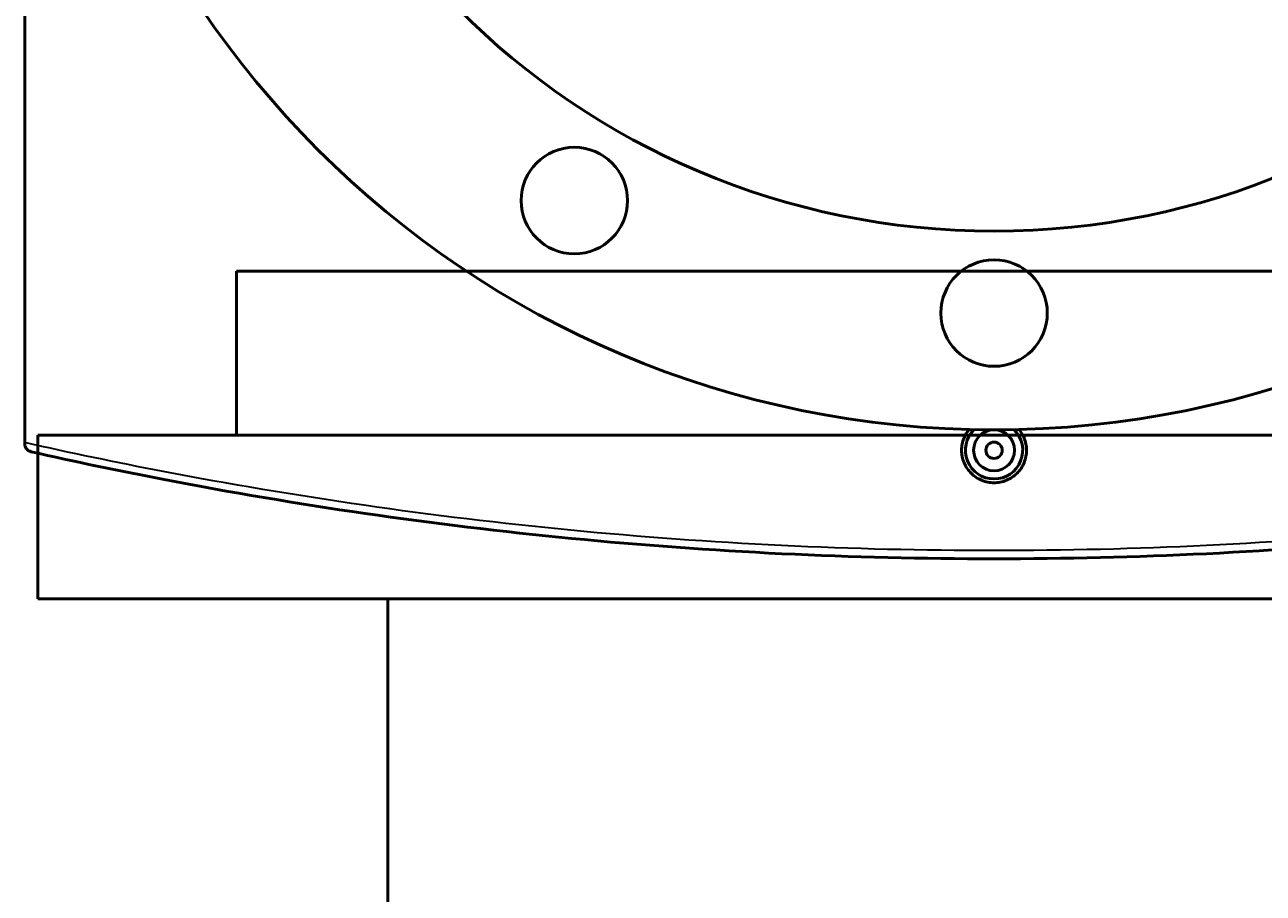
# Model space of a CAD drawing. Header units: millimetres. Extents: x -634 to 1186, y -411 to 930.
# Tile 9 of 13: x 202 to 505, y 312 to 524. Entities that reach past the tile are written whole.
import ezdxf

# ---------------------------------------------------------------- set-up
doc = ezdxf.new("R2010")
doc.units = ezdxf.units.MM
for name, color, linetype, lineweight in [('Dimension (ANSI)', 7, 'Continuous', 25), ('Visible (ANSI)', 7, 'Continuous', 50), ('Visible Narrow (ANSI)', 7, 'Continuous', 35)]:
    doc.layers.add(name, color=color, linetype=linetype, lineweight=lineweight)
doc.styles.add('Note Text (ANSI)', font='tahoma.ttf')
doc.dimstyles.new('Default - mm (ANSI)', dxfattribs={"dimtxt": 2.4, "dimasz": 2.5, "dimexe": 3.175, "dimexo": 1.6002, "dimgap": 0.8, "dimtad": 0, "dimtoh": 1, "dimdec": 0, "dimrnd": 1e-08, "dimzin": 4, "dimdsep": 46, "dimtxsty": 'Note Text (ANSI)', "dimcen": 0.09, "dimdle": 10, "dimclrd": 256, "dimclre": 256, "dimclrt": 5, "dimadec": 1, "dimazin": 1, "dimtfac": 1.27, "dimtofl": 0, "dimtmove": 0, "dimatfit": 3, "dimfxl": 1, "dimtolj": 1, "dimtzin": 4, "dimlwd": -1, "dimlwe": -1, "dimarcsym": 0})

# ---------------------------------------------------------------- blocks, each defined once
blk = doc.blocks.new('*D8')
at = {"layer": 'Defpoints', "color": 0, "transparency": 16777216}
for p in [(308.48, 852.46), (569.12, 464.96)]:
    blk.add_point(p, dxfattribs=at)
at = {"layer": 'Dimension (ANSI)', "transparency": 16777216}
for p, q in [((325.54, 827.1), (309.88, 850.39)), ((322.38, 827.1), (325.54, 827.1))]:
    blk.add_line(p, q, dxfattribs=at)
blk.add_solid([(310.22, 850.62), (309.53, 850.16), (308.48, 852.46)], dxfattribs=at)
at = {"layer": 'Dimension (ANSI)', "color": 5, "transparency": 16777216, "insert": (313.82, 828.39), "char_height": 2.4, "attachment_point": 1, "style": 'Note Text (ANSI)'}
blk.add_mtext('\\A1;∅467', dxfattribs=at)

msp = doc.modelspace()

# ---------------------------------------------------------------- linework, layer by layer
at = {"layer": 'Visible (ANSI)'}
for p, q in [((202.1, 422.09), (202.1, 895.34)), ((623.8, 463.93), (253.8, 463.93)), ((253.8, 423.93), (253.8, 463.93)), ((672.3, 423.93), (205.3, 423.93)), ((205.3, 383.93), (205.3, 423.93)), ((202.1, 422.09), (202.1, 421.81)), ((672.3, 383.93), (205.3, 383.93)), ((290.8, 185.86), (290.8, 383.93))]:
    msp.add_line(p, q, dxfattribs=at)
for centre, radius in [((438.8, 658.71), 233.5), ((438.8, 658.71), 185), ((336.3, 481.18), 13), ((438.8, 453.71), 13), ((438.8, 420.21), 5), ((438.8, 420.21), 2)]:
    msp.add_circle(centre, radius, dxfattribs=at)
msp.add_arc((438.8, 420.21), 7, 133.8237, 46.1763, dxfattribs=at)
for points, knots in [([(446.73, 420.21), (446.73, 419.22), (446.53, 418.16), (445.72, 416.2), (445.11, 415.31), (443.71, 413.9), (442.81, 413.29), (440.86, 412.48), (439.8, 412.29), (437.81, 412.29), (436.74, 412.48), (434.79, 413.29), (433.9, 413.9), (432.49, 415.31), (431.88, 416.2), (431.07, 418.16), (430.87, 419.22), (430.87, 421.21), (431.07, 422.27), (431.78, 423.99), (432.21, 424.69), (432.71, 425.29)], [0, 0, 0, 0, 0.298721, 0.298721, 0.597442, 0.597442, 0.896124, 0.896124, 1.194807, 1.194807, 1.493489, 1.493489, 1.792172, 1.792172, 2.090893, 2.090893, 2.389614, 2.389614, 2.688334, 2.688334, 2.916623, 2.916623, 2.916623, 2.916623]), ([(444.89, 425.29), (445.39, 424.69), (445.82, 423.99), (446.53, 422.27), (446.73, 421.21), (446.73, 420.21)], [4.2522175, 4.2522175, 4.2522175, 4.2522175, 4.4805062, 4.4805062, 4.7792271, 4.7792271, 4.7792271, 4.7792271]), ([(203.66, 419.86), (203.66, 419.86), (203.66, 419.86), (203.45, 419.91), (203.24, 419.99), (202.87, 420.22), (202.71, 420.36), (202.41, 420.71), (202.29, 420.93), (202.14, 421.37), (202.1, 421.59), (202.1, 421.81)], [-0.30217, -0.30217, -0.30217, -0.30217, -0.3014108, -0.3014108, -0.2236034, -0.2236034, -0.1481452, -0.1481452, -0.068479, -0.068479, 0, 0, 0, 0]), ([(203.66, 419.86), (214.35, 417.45), (225.19, 415.19), (268.31, 406.87), (301.63, 401.99), (369.57, 395.41), (404.19, 393.71), (438.8, 393.71), (473.42, 393.71), (508.03, 395.41), (575.97, 401.99), (609.29, 406.87), (652.41, 415.19), (663.25, 417.45), (673.94, 419.86)], [1.431302, 1.431302, 1.431302, 1.431302, 4.969771, 4.969771, 15.334406, 15.334406, 25.699046, 25.699046, 25.699046, 36.063686, 36.063686, 46.428321, 46.428321, 49.966633, 49.966633, 49.966633, 49.966633])]:
    msp.add_open_spline(points, degree=3, knots=knots, dxfattribs=at)
at = {"layer": 'Visible Narrow (ANSI)'}
msp.add_open_spline([(674.27, 421.81), (663.56, 419.41), (652.71, 417.14), (609.53, 408.85), (576.16, 403.97), (508.12, 397.41), (473.46, 395.71), (438.8, 395.71), (404.14, 395.71), (369.48, 397.41), (301.44, 403.98), (268.08, 408.85), (224.47, 417.23), (213.2, 419.58), (202.1, 422.09)], degree=3, knots=[-49.966633, -49.966633, -49.966633, -49.966633, -46.428321, -46.428321, -36.063686, -36.063686, -25.699046, -25.699046, -25.699046, -15.334406, -15.334406, -4.969771, -4.969771, -1.295194, -1.295194, -1.295194, -1.295194], dxfattribs=at)

# ---------------------------------------------------------------- dimensions: what is measured, and where the dimension line sits
at = {"layer": 'Dimension (ANSI)'}
dim = msp.add_diameter_dim_2p(p1=(569.12, 464.96), p2=(308.48, 852.46), dimstyle='Default - mm (ANSI)', override={"dimgap": 0.8, "dimtih": 1, "dimdec": 0, "dimlfac": 1, "dimtol": 0, "dimlim": 0, "dimtp": 0, "dimtm": 0, "dimtdec": 2}, dxfattribs=at)
dim.commit()
dim.dimension.update_dxf_attribs({"geometry": '*D8', "text_midpoint": (317.7, 827.1), "dimtype": 163})

doc.saveas('drawing.dxf')
